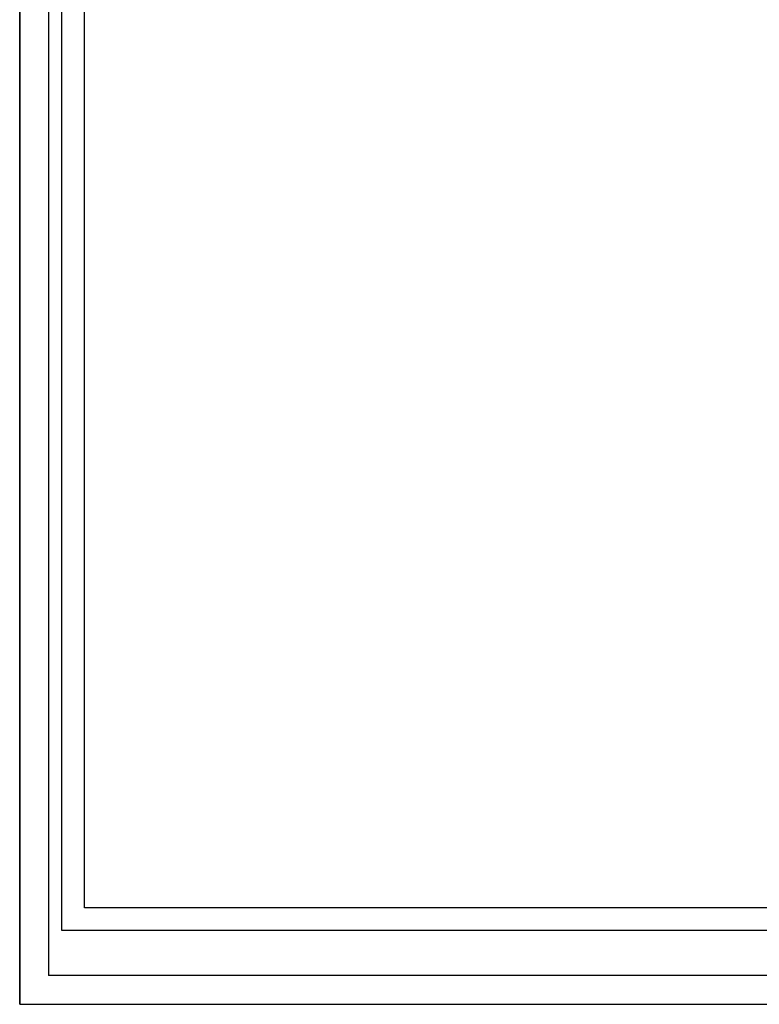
# Model space of a CAD drawing. Extents: x 0 to 1214, y 0 to 851.
# Tile 1 of 11: x 0 to 320, y 0 to 426. Entities that reach past the tile are written whole.
import ezdxf

# ---------------------------------------------------------------- set-up
doc = ezdxf.new("R2010")
doc.units = 0
doc.layers.get('0').update_dxf_attribs({"linetype": 'CONTINUOUS'})
doc.layers.add('TOP', color=7, linetype='CONTINUOUS')
doc.styles.add('DEFAULT', font='simplex.shx')
doc.styles.add('ISO-1', font='isocp.shx')

msp = doc.modelspace()

# ---------------------------------------------------------------- linework, layer by layer
at = {"color": 251, "linetype": 'CONTINUOUS'}
for q in [(0, 850.88), (1203.06, 0)]:
    msp.add_line((0, 0), q, dxfattribs=at)
at = {"color": 252, "linetype": 'CONTINUOUS'}
for p, q in [((0, 850.88), (0, 0)), ((12.38, 811.88), (12.38, 12.38)), ((27.98, 41.63), (27.98, 806.03)), ((1145.33, 41.63), (27.98, 41.63)), ((1151.18, 12.38), (12.38, 12.38)), ((1151.18, 12.38), (12.38, 12.38))]:
    msp.add_line(p, q, dxfattribs=at)
at = {"color": 2, "linetype": 'CONTINUOUS'}
for p, q in [((18.23, 31.88), (18.23, 806.03)), ((1145.33, 31.88), (18.23, 31.88))]:
    msp.add_line(p, q, dxfattribs=at)

# ---------------------------------------------------------------- texts
at = {"char_height": 2.5, "attachment_point": 7, "style": 'DEFAULT'}
for s, insert in [('\\W00.928;\\T0.85;\\fsimplex.shx,bigfont.shx;\\fsimplex.shx,bigfont.shx;', (15.45, 423.58)), ('\\W00.928;\\T0.85;\\fsimplex.shx,bigfont.shx;\\fsimplex.shx,bigfont.shx;', (15.45, 417.08)), ('\\W01.124;\\T0.94;\\fsimplex.shx,bigfont.shx;\\fsimplex.shx,bigfont.shx;', (15.57, 420.19)), ('\\W00.928;\\T0.85;\\fsimplex.shx,bigfont.shx;\\fsimplex.shx,bigfont.shx;', (17.95, 420.33)), ('\\W01.124;\\T0.94;\\fsimplex.shx,bigfont.shx;\\fsimplex.shx,bigfont.shx;', (15.57, 413.69))]:
    msp.add_mtext(s, dxfattribs=dict(at, insert=insert))
at = {"char_height": 4, "width": 533.103, "attachment_point": 1}
for s, insert in [('\\W01.124;\\T0.94;\\fsimplex.shx,bigfont.shx;\\fsimplex.shx,bigfont.shx;', (56.71, 415.86)), ('\\W00.928;\\T0.85;\\fsimplex.shx,bigfont.shx;\\fsimplex.shx,bigfont.shx;', (58.62, 415.77)), ('\\W01.124;\\T0.94;\\fsimplex.shx,bigfont.shx;\\fsimplex.shx,bigfont.shx;', (62.71, 415.66)), ('\\W00.928;\\T0.85;\\fsimplex.shx,bigfont.shx;\\fsimplex.shx,bigfont.shx;', (64.62, 415.77)), ('\\W01.124;\\T0.94;\\fsimplex.shx,bigfont.shx;\\fsimplex.shx,bigfont.shx;', (68.71, 415.66)), ('\\W00.928;\\T0.85;\\fsimplex.shx,bigfont.shx;\\fsimplex.shx,bigfont.shx;', (80.62, 415.77)), ('\\W01.124;\\T0.94;\\fsimplex.shx,bigfont.shx;\\fsimplex.shx,bigfont.shx;', (84.71, 415.66)), ('\\W00.928;\\T0.85;\\fsimplex.shx,bigfont.shx;\\fsimplex.shx,bigfont.shx;', (86.62, 415.77)), ('\\W01.124;\\T0.94;\\fsimplex.shx,bigfont.shx;\\fsimplex.shx,bigfont.shx;', (90.71, 415.66)), ('\\W00.928;\\T0.85;\\fsimplex.shx,bigfont.shx;\\fsimplex.shx,bigfont.shx;', (92.62, 415.77)), ('\\W00.928;\\T0.85;\\fsimplex.shx,bigfont.shx; \\fsimplex.shx,bigfont.shx;', (69.36, 411.4)), ('\\W00.928;\\T0.85;\\fsimplex.shx,bigfont.shx;\\fsimplex.shx,bigfont.shx;', (74.9, 403.62)), ('\\W01.124;\\T0.94;\\fsimplex.shx,bigfont.shx;\\fsimplex.shx,bigfont.shx;', (91.08, 403.39)), ('\\W00.928;\\T0.85;\\fsimplex.shx,bigfont.shx;\\fsimplex.shx,bigfont.shx;', (94.9, 403.62)), ('\\W00.928;\\T0.85;\\fsimplex.shx,bigfont.shx;\\fsimplex.shx,bigfont.shx;', (97.9, 403.62)), ('\\W01.124;\\T0.94;\\fsimplex.shx,bigfont.shx;\\fsimplex.shx,bigfont.shx;', (114.08, 403.39)), ('\\W00.928;\\T0.85;\\fsimplex.shx,bigfont.shx;\\fsimplex.shx,bigfont.shx;', (117.9, 403.62)), ('\\W00.928;\\T0.85;\\fsimplex.shx,bigfont.shx;\\fsimplex.shx,bigfont.shx;', (120.9, 403.62)), ('\\W01.124;\\T0.94;\\fsimplex.shx,bigfont.shx;\\fsimplex.shx,bigfont.shx;', (137.08, 403.39)), ('\\W00.928;\\T0.85;\\fsimplex.shx,bigfont.shx;\\fsimplex.shx,bigfont.shx;', (140.9, 403.62))]:
    msp.add_mtext(s, dxfattribs=dict(at, insert=insert))
at = {"insert": (19.57, 410.44), "char_height": 2.5, "width": 2.6372, "attachment_point": 7, "style": 'DEFAULT'}
msp.add_mtext('\\W01.124;\\T0.94;\\fsimplex.shx,bigfont.shx; \\fsimplex.shx,bigfont.shx;', dxfattribs=at)
at = {"layer": 'TOP', "color": 252, "linetype": 'CONTINUOUS', "char_height": 2, "attachment_point": 7}
for s, insert, style in [('\\W00.815;\\fisocp.shx;\\fisocp.shx,bigfont.shx;', (211.02, 395.81), 'ISO-1'), ('\\W00.991;\\fsimplex.shx,bigfont.shx;\\fsimplex.shx,bigfont.shx;', (199.02, 395.69), 'DEFAULT')]:
    msp.add_mtext(s, dxfattribs=dict(at, insert=insert, style=style))
at = {"layer": 'TOP', "color": 252, "linetype": 'CONTINUOUS', "insert": (207.04, 395.69), "char_height": 2, "width": 3.6115, "attachment_point": 7, "style": 'DEFAULT'}
msp.add_mtext('\\W01.015;\\fsimplex.shx,bigfont.shx;  \\fsimplex.shx,bigfont.shx;', dxfattribs=at)

doc.saveas('drawing.dxf')
